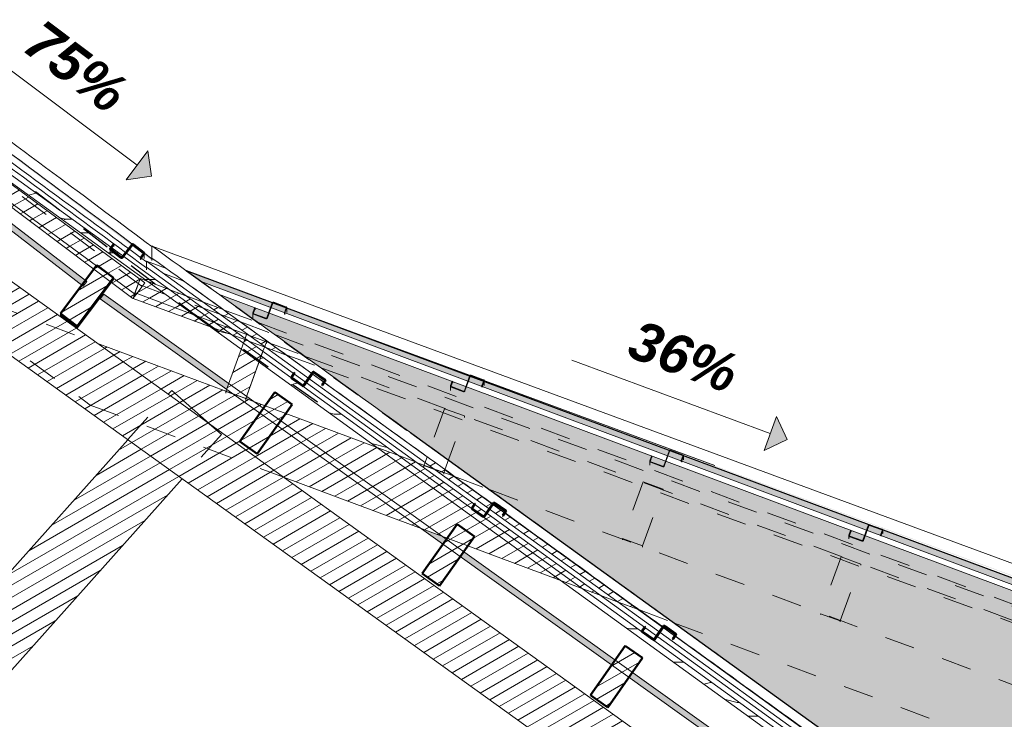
# Model space of a CAD drawing. Header units: metres. Extents: x -9.8 to 11.6, y 2.2 to 9.3.
# Tile 15 of 19: x 1.1 to 4.3, y 6.5 to 8.8. Entities that reach past the tile are written whole.
import ezdxf

# ---------------------------------------------------------------- set-up
doc = ezdxf.new("R2010")
doc.units = ezdxf.units.M
doc.linetypes.add('Tiret', pattern=[0.00635, 0.003175, -0.003175])
for name, color, linetype, lineweight in [('A-ANNO-NOTE', 131, 'Continuous', 9), ('A-DETL', 90, 'Continuous', 18), ('A-DETL-GENF', 92, 'Continuous', 18), ('A-DETL-HDLN', 90, 'Tiret', 25), ('A-ROOF', 132, 'Continuous', 18), ('A-ROOF-PATT', 132, 'Continuous', 18), ('A-WALL', 113, 'Continuous', 25), ('A-WALL-HDLN', 110, 'Tiret', 25), ('A-WALL-PATT', 111, 'Continuous', 25), ('S-BEAM', 12, 'Continuous', 18), ('S-BEAM-HDLN', 1, 'Continuous', 18)]:
    doc.layers.add(name, color=color, linetype=linetype, lineweight=lineweight)
doc.styles.add('Arial_B_I', font='arialbi.ttf', dxfattribs={"height": 0.13})
pattern_1 = [(30, (-0.44757, 4.125), (-0.0175, 0.03031089), [])]
pattern_2 = [(30, (-0.44757, 4.124), (-0.0175, 0.0303109), [])]

# ---------------------------------------------------------------- blocks, each defined once
blk = doc.blocks.new('Murs 2 - Murs 1-4964928-CCB_')
at = {"layer": 'A-WALL-PATT', "linetype": 'Tiret'}
h = blk.add_hatch(color=256, dxfattribs=at)
h.paths.add_polyline_path([(5.5332, 5.1676), (5.5332, 6.4849), (1.7482, 7.9008), (5.5007, 5.191)])
h.paths.add_polyline_path([(5.5334, 6.5049), (5.5334, 6.5288), (1.642, 7.9774), (1.6907, 7.9423), (5.5317, 6.5055)])
at = {"layer": 'A-WALL'}
for p, q in [((5.5334, 6.5288), (1.642, 7.9774)), ((2.3844, 7.4413), (5.5334, 5.1674))]:
    blk.add_line(p, q, dxfattribs=at)
at = {"layer": 'A-WALL-HDLN'}
blk.add_line((1.6421, 7.9773), (2.3844, 7.4413), dxfattribs=at)
blk = doc.blocks.new('Pente - Pente-5017193-CCB_')
at = {"layer": 'A-ANNO-NOTE'}
blk.add_hatch(color=256, dxfattribs=at).paths.add_polyline_path([(3.5535, 7.3832), (3.5951, 7.4958), (3.6306, 7.4187)])
for p, q in [((2.9176, 7.6818), (3.5743, 7.4395)), ((3.5951, 7.4958), (3.5535, 7.3832)), ((3.6306, 7.4187), (3.5951, 7.4958)), ((3.5535, 7.3832), (3.6306, 7.4187))]:
    blk.add_line(p, q, dxfattribs=at)

msp = doc.modelspace()

# ---------------------------------------------------------------- hatches: boundary and pattern name
at = {"layer": 'A-DETL-GENF'}
h = msp.add_hatch(dxfattribs=at)
h.set_pattern_fill('FP_51', style=0, pattern_type=2)
h.set_pattern_definition([(0, (-0.4476, 4.125), (0, 0.889), [0.1778, -0.2667, 0.0889, -0.3556]), (0, (0.1747, 4.147), (0, 0.889), [0.1778, -0.7112]), (0, (0.0858, 4.192), (0, 0.889), [0.0889, -0.8001]), (0, (-0.4031, 4.214), (0, 0.889), [0.04445, -0.6223, 0.04445, -0.1778]), (0, (-0.092, 4.258), (0, 0.889), [0.1778, -0.2667, 0.04445, -0.40005]), (0, (-0.3142, 4.281), (0, 0.889), [0.13335, -0.75565]), (0, (-0.092, 4.303), (0, 0.889), [0.2667, -0.6223]), (0, (-0.3587, 4.325), (0, 0.889), [0.1778, -0.7112]), (0, (-0.0031, 4.347), (0, 0.889), [0.4445, -0.4445]), (0, (-0.2698, 4.392), (0, 0.889), [0.0889, -0.2667, 0.1778, -0.3556]), (0, (0.3525, 4.414), (0, 0.889), [0.1778, -0.7112]), (0, (0.1747, 4.436), (0, 0.889), [0.0889, -0.8001]), (0, (-0.0031, 4.458), (0, 0.889), [0.0889, -0.8001]), (0, (-0.4476, 4.481), (0, 0.889), [0.1778, -0.7112]), (0, (-0.0031, 4.503), (0, 0.889), [0.1778, -0.7112]), (0, (-0.0031, 4.547), (0, 0.889), [0.1778, -0.1778, 0.1778, -0.3556]), (0, (-0.1809, 4.592), (0, 0.889), [0.0889, -0.4445, 0.1778, -0.1778]), (0, (-0.0031, 4.614), (0, 0.889), [0.2667, -0.6223]), (0, (-0.0031, 4.658), (0, 0.889), [0.1778, -0.7112]), (0, (-0.3587, 4.681), (0, 0.889), [0.2667, -0.3556, 0.0889, -0.1778]), (0, (-0.3587, 4.725), (0, 0.889), [0.4445, -0.4445]), (0, (0.1747, 4.747), (0, 0.889), [0.0889, -0.8001]), (0, (-0.092, 4.77), (0, 0.889), [0.1778, -0.7112]), (0, (-0.2698, 4.792), (0, 0.889), [0.0889, -0.3556, 0.0889, -0.3556]), (0, (-0.3587, 4.814), (0, 0.889), [0.0889, -0.2667, 0.1778, -0.3556]), (0, (-0.1809, 4.836), (0, 0.889), [0.0889, -0.4445, 0.0889, -0.2667]), (0, (-0.0031, 4.858), (0, 0.889), [0.2667, -0.6223]), (0, (-0.3587, 4.903), (0, 0.889), [0.1778, -0.7112]), (0, (0.0858, 4.925), (0, 0.889), [0.0889, -0.8001]), (0, (0.2636, 4.947), (0, 0.889), [0.0889, -0.8001]), (14.036, (0.17473, 4.192), (0.889002, 1e-06), [0.09157, -3.574]), (14.036, (0.26363, 4.392), (0.889002, 1e-06), [0.09157, -3.574]), (14.036, (0.17473, 4.925), (0.889002, 1e-06), [0.09157, -3.574]), (14.036, (-0.09197, 4.592), (0.889002, 1e-06), [0.09157, -3.574]), (14.036, (0.08583, 4.725), (0.889002, 1e-06), [0.09157, -3.574]), (14.036, (0.17473, 4.658), (0.889002, 1e-06), [0.09157, -3.574]), (14.036, (-0.26977, 4.814), (0.889002, 1e-06), [0.09157, -3.574]), (14.036, (0.08583, 4.77), (0.889002, 1e-06), [0.09157, -3.574]), (14.036, (0.26363, 4.436), (0.889002, 1e-06), [0.18313, -3.482]), (14.036, (0.17473, 4.503), (0.889002, 1e-06), [0.18313, -3.482]), (14.036, (0.17473, 4.547), (0.889002, 1e-06), [0.18313, -3.482]), (165.964, (-0.09197, 4.258), (-0.889002, 1e-06), [0.09157, -0.18313, 0.09157, -3.299]), (165.964, (-0.26977, 4.392), (-0.889002, 1e-06), [0.09157, -3.574]), (165.964, (-0.26977, 4.792), (-0.889002, 1e-06), [0.18313, -3.482]), (194.036, (0.17473, 4.147), (-0.889002, -1e-06), [0.09157, -3.574]), (345.964, (0.35253, 4.147), (0.889002, -1e-06), [0.09157, -3.574]), (345.964, (0.08583, 4.458), (0.889002, -1e-06), [0.09157, -3.574]), (345.964, (0.26363, 4.614), (0.889002, -1e-06), [0.09157, -3.574]), (345.964, (-0.09197, 4.681), (0.889002, -1e-06), [0.09157, -3.574]), (345.964, (-0.18087, 4.792), (0.889002, -1e-06), [0.09157, -3.574]), (345.964, (-0.09197, 4.836), (0.889002, -1e-06), [0.09157, -3.574]), (345.964, (-0.09197, 4.681), (0.889002, -1e-06), [0.09157, -3.574]), (345.964, (0.17473, 4.814), (0.889002, -1e-06), [0.36627, -3.299]), (345.964, (-0.35867, 4.214), (0.889002, -1e-06), [0.36627, -3.299]), (345.964, (-0.26977, 4.281), (0.889002, -1e-06), [0.36627, -3.299]), (345.964, (-0.18087, 4.325), (0.889002, -1e-06), [0.09157, -0.18313, 0.18313, -3.208]), (345.964, (-0.18087, 4.392), (0.889002, -1e-06), [0.18313, -0.18313, 0.18313, -3.116]), (345.964, (-0.26977, 4.481), (0.889002, -1e-06), [0.36627, -3.299]), (345.964, (-0.35867, 4.547), (0.889002, -1e-06), [0.36627, -3.299]), (345.964, (-0.35867, 4.592), (0.889002, -1e-06), [0.36627, -3.299]), (345.964, (0.26363, 4.858), (0.889002, -1e-06), [0.09157, -3.574]), (345.964, (0.35253, 4.947), (0.889002, -1e-06), [0.18313, -3.482]), (345.964, (-0.18087, 4.903), (0.889002, -1e-06), [0.18313, -3.482]), (345.964, (-0.26977, 4.125), (0.889002, -1e-06), [0.36627, -3.299]), (345.964, (0.26363, 4.747), (0.889002, -1e-06), [0.2747, -3.391]), (345.964, (0.35253, 4.681), (0.889002, -1e-06), [0.5494, -3.116])])
h.paths.add_polyline_path([(7.517, 3.5953), (7.5287, 3.6115), (2.9531, 6.9249), (2.8827, 6.9512), (7.4791, 3.6228)])
h.paths.add_polyline_path([(2.3443, 7.3657), (1.9063, 7.6829), (1.9063, 7.6582), (2.2739, 7.392), (2.3353, 7.3691)])
h.paths.add_polyline_path([(1.9063, 7.6582), (1.9063, 7.6829), (1.8907, 7.6942), (1.8836, 7.6746), (1.9004, 7.6625)])
h.paths.add_polyline_path([(1.823, 7.7185), (1.8301, 7.738), (1.7899, 7.7666), (1.7221, 7.7916), (1.8077, 7.7296)])
h.paths.add_polyline_path([(1.5834, 7.9167), (0.839, 8.4558), (0.8272, 8.4396), (1.513, 7.943), (1.5439, 7.9314)])
h = msp.add_hatch(color=9, dxfattribs=at)
h.paths.add_polyline_path([(1.2953, 7.9304), (1.3073, 7.9464), (0.9252, 8.2407), (0.9133, 8.2246), (1.2913, 7.9334)])
h.paths.add_polyline_path([(0.8561, 8.2687), (0.868, 8.2848), (0.7831, 8.3502), (0.7709, 8.3344), (0.8443, 8.2778)])
h = msp.add_hatch(color=9, dxfattribs=at)
h.paths.add_polyline_path([(7.2466, 3.6681), (7.2582, 3.6844), (6.7819, 4.0254), (6.7703, 4.0091), (7.2457, 3.6688)])
h.paths.add_polyline_path([(6.7111, 4.0515), (6.7227, 4.0678), (6.2548, 4.4028), (6.2431, 4.3865), (6.7041, 4.0565)])
h.paths.add_polyline_path([(6.1862, 4.4272), (6.1978, 4.4435), (6.0297, 4.5639), (6.0181, 4.5476), (6.1493, 4.4536)])
h.paths.add_polyline_path([(5.9406, 4.6031), (5.9406, 4.6276), (5.3946, 5.0185), (5.383, 5.0022), (5.9273, 4.6126)])
h.paths.add_polyline_path([(5.3261, 5.043), (5.3377, 5.0592), (4.8193, 5.4303), (4.8077, 5.4141), (5.2553, 5.0936)])
h.paths.add_polyline_path([(4.7508, 5.4548), (4.7624, 5.4711), (4.2599, 5.8308), (4.2483, 5.8145), (4.6756, 5.5086)])
h.paths.add_polyline_path([(4.1914, 5.8552), (4.203, 5.8715), (3.6911, 6.238), (3.6796, 6.2216), (4.1158, 5.9094)])
h.paths.add_polyline_path([(3.6227, 6.2623), (3.6342, 6.2787), (3.1175, 6.6486), (3.1061, 6.6322), (3.55, 6.3144)])
h.paths.add_polyline_path([(3.0491, 6.6729), (3.0606, 6.6893), (2.5594, 7.0481), (2.5478, 7.0318), (2.9787, 6.7234)])
h.paths.add_polyline_path([(2.4908, 7.0726), (2.5025, 7.0889), (2.49, 7.0978), (2.4181, 7.1246), (2.4219, 7.122)])
h.paths.add_polyline_path([(1.8665, 7.5441), (1.8424, 7.5614), (1.8397, 7.5541), (1.8434, 7.5528)])
h.paths.add_polyline_path([(1.7746, 7.5853), (1.7817, 7.6049), (1.3683, 7.9008), (1.3567, 7.8845), (1.7721, 7.5871)])
at = {"layer": 'A-ROOF-PATT'}
h = msp.add_hatch(color=256, dxfattribs=at)
h.paths.add_polyline_path([(1.5276, 8.0117), (1.5276, 8.0178), (1.5014, 8.0371), (1.5018, 8.0346), (1.5018, 8.0312), (1.5269, 8.0122)])
h.paths.add_polyline_path([(1.4996, 8.0342), (1.4997, 8.0354), (1.4996, 8.0346)])
h.paths.add_polyline_path([(1.4598, 8.0627), (1.4625, 8.0652), (1.463, 8.0659), (0.9168, 8.4726), (0.8301, 8.537), (0.8265, 8.537), (0.9518, 8.4433), (1.0161, 8.3957), (1.0176, 8.3958), (1.0183, 8.3956), (1.0215, 8.3934), (1.0544, 8.3674), (1.0553, 8.3656), (1.4596, 8.0628)])
h = msp.add_hatch(color=256, dxfattribs=at)
h.paths.add_polyline_path([(6.2967, 6.26), (1.642, 7.9774), (1.9258, 7.8718), (1.9264, 7.8727), (1.9734, 7.855), (1.9735, 7.854), (2.4265, 7.6854), (2.5796, 7.6297), (2.5808, 7.6313), (2.6275, 7.6138), (2.6278, 7.6116), (2.8951, 7.5138), (6.288, 6.2616), (6.292, 6.2609)])
h.paths.add_polyline_path([(1.543, 8.0089), (1.5276, 8.02), (1.5276, 8.0145), (1.54, 8.01)])
h = msp.add_hatch(color=256, dxfattribs=at)
h.paths.add_polyline_path([(7.9893, 3.35), (7.7553, 3.5191), (7.7553, 3.5177), (7.9873, 3.35)])
h.paths.add_polyline_path([(7.7533, 3.5206), (7.7143, 3.5486), (7.7143, 3.5474), (7.7522, 3.5206)])
h.paths.add_polyline_path([(7.7123, 3.5502), (7.4505, 3.7393), (7.4505, 3.7381), (7.711, 3.5502)])
h.paths.add_polyline_path([(7.4482, 3.7398), (7.4488, 3.7407), (7.4108, 3.7681), (7.4108, 3.7668), (7.4461, 3.7413)])
h.paths.add_polyline_path([(7.4085, 3.7685), (7.4087, 3.7697), (6.9061, 4.1329), (6.9058, 4.1319), (7.4068, 3.7697)])
h.paths.add_polyline_path([(6.9039, 4.1333), (6.9045, 4.1342), (6.8664, 4.1616), (6.8661, 4.1606), (6.9011, 4.1353)])
h.paths.add_polyline_path([(6.8642, 4.162), (6.8648, 4.1629), (6.1636, 4.6697), (6.163, 4.6689), (6.8623, 4.1634)])
h.paths.add_polyline_path([(6.1614, 4.67), (6.1617, 4.6712), (6.1237, 4.6981), (6.1237, 4.6973), (6.1601, 4.671)])
h.paths.add_polyline_path([(6.1217, 4.6987), (6.1221, 4.6998), (5.7541, 4.9658), (5.7541, 4.9648), (6.121, 4.6993)])
h.paths.add_polyline_path([(5.5325, 5.1247), (5.5325, 5.125), (5.534, 5.1249), (5.5243, 5.1319), (5.5239, 5.1309), (5.5323, 5.1249)])
h.paths.add_polyline_path([(5.5221, 5.1322), (5.5227, 5.1331), (5.4846, 5.1606), (5.484, 5.1598), (5.5198, 5.1339)])
h.paths.add_polyline_path([(5.4824, 5.1609), (5.4827, 5.162), (4.9525, 5.5451), (4.952, 5.5444), (5.481, 5.162)])
h.paths.add_polyline_path([(4.9504, 5.5456), (4.9509, 5.5464), (4.9128, 5.5739), (4.9123, 5.5731), (4.9475, 5.5476)])
h.paths.add_polyline_path([(4.9107, 5.5743), (4.9112, 5.5751), (4.3899, 5.9515), (4.3897, 5.9509), (4.9102, 5.5746)])
h.paths.add_polyline_path([(4.3879, 5.9522), (4.3885, 5.953), (4.3502, 5.9803), (4.3498, 5.9797), (4.3845, 5.9547)])
h.paths.add_polyline_path([(4.3482, 5.9809), (4.3488, 5.9817), (3.8261, 6.3593), (3.8261, 6.3583), (4.3472, 5.9816)])
h.paths.add_polyline_path([(3.8241, 6.3598), (3.8246, 6.3605), (3.7862, 6.3876), (3.786, 6.3873), (3.82, 6.3628)])
h.paths.add_polyline_path([(3.7844, 6.3885), (3.7849, 6.3892), (3.2594, 6.7684), (3.2595, 6.768), (3.7827, 6.3897)])
h.paths.add_polyline_path([(3.2576, 6.7693), (3.2581, 6.77), (3.22, 6.7975), (3.2195, 6.7969), (3.2529, 6.7727)])
h.paths.add_polyline_path([(3.2179, 6.798), (3.2184, 6.7987), (2.6964, 7.1758), (2.696, 7.1753), (3.2156, 6.7997)])
h.paths.add_polyline_path([(2.6944, 7.1765), (2.6948, 7.177), (2.6564, 7.2041), (2.6563, 7.204), (2.6896, 7.18)])
h.paths.add_polyline_path([(2.6547, 7.2052), (2.6551, 7.2057), (2.3611, 7.4174), (2.6518, 7.2073)])
h.paths.add_polyline_path([(2.0963, 7.6089), (2.0965, 7.6093), (2.0918, 7.6122)])
h.paths.add_polyline_path([(2.0566, 7.6376), (2.0568, 7.6379), (2.053, 7.6402)])
at = {"layer": 'S-BEAM'}
h = msp.add_hatch(dxfattribs=at)
h.set_pattern_fill('FP_9', color=55, style=0, pattern_type=2)
h.set_pattern_definition(pattern_1)
h.paths.add_polyline_path([(5.5325, 4.4813), (5.5325, 4.4813), (5.5325, 4.7276), (5.3042, 4.8918), (5.3031, 4.8901), (5.2461, 4.9308), (5.2474, 4.9326), (1.0107, 7.9794), (1.0107, 7.8117), (0.8986, 7.861), (0.7866, 7.9418), (0.7866, 7.9103), (0.7289, 7.9356), (5.5007, 4.5041)])
h.paths.add_polyline_path([(0.3569, 8.4421), (0.3672, 8.4421), (0.3504, 8.4541), (0.334, 8.4541), (0.334, 8.4426), (0.3352, 8.4421)])
h = msp.add_hatch(dxfattribs=at)
h.set_pattern_fill('FP_9', color=55, style=0, pattern_type=2)
h.set_pattern_definition(pattern_1)
h.paths.add_polyline_path([(1.4646, 7.8859), (1.474, 7.8984), (1.4008, 7.9523), (1.4008, 7.9486), (1.3937, 7.9392), (1.4484, 7.8981)])
h.paths.add_polyline_path([(1.3351, 7.9833), (1.3436, 7.9944), (0.7664, 8.4197), (0.7664, 8.4108), (0.8916, 8.3167), (0.896, 8.3226), (0.9523, 8.281), (0.9523, 8.2778), (0.9491, 8.2735), (1.3179, 7.9962)])
h.paths.add_polyline_path([(0.736, 8.4421), (0.7051, 8.4648), (0.7021, 8.4649), (0.7021, 8.4592), (0.7248, 8.4421)])
h = msp.add_hatch(dxfattribs=at)
h.set_pattern_fill('FP_9', color=55, style=0, pattern_type=2)
h.set_pattern_definition(pattern_1)
h.paths.add_polyline_path([(1.4743, 7.8981), (1.504, 7.9384), (0.79, 8.4644), (0.7051, 8.4648), (0.736, 8.4421), (0.7664, 8.4421), (0.7664, 8.4197), (1.3436, 7.9944), (1.3449, 7.9962), (1.4008, 7.9541), (1.4013, 7.9519), (1.412, 7.944)])
h = msp.add_hatch(dxfattribs=at)
h.set_pattern_fill('FP_9', color=55, style=0, pattern_type=2)
h.set_pattern_definition(pattern_1)
h.paths.add_polyline_path([(1.2804, 7.7943), (1.4008, 7.9541), (1.3449, 7.9962), (1.2245, 7.8365), (1.2801, 7.7945)])
h = msp.add_hatch(dxfattribs=at)
h.set_pattern_fill('FP_15', color=55, style=0, pattern_type=2)
h.set_pattern_definition([(53.083, (-1.109, 4.623), (-0.0105313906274, -0.0138513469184), [])])
h.paths.add_polyline_path([(1.2804, 7.7881), (1.4008, 7.9486), (1.4008, 7.9541), (1.2804, 7.7943), (1.2804, 7.7925)])
h = msp.add_hatch(dxfattribs=at)
h.set_pattern_fill('FP_9', color=55, style=0, pattern_type=2)
h.set_pattern_definition(pattern_1)
h.paths.add_polyline_path([(6.123, 6.1682), (6.1405, 6.215), (6.077, 6.2387), (6.077, 6.1854)])
h.paths.add_polyline_path([(1.9163, 7.739), (1.7636, 7.8494), (1.6976, 7.8741), (1.8501, 7.7637), (1.9069, 7.7425)])
h.paths.add_polyline_path([(1.793, 7.7851), (1.6404, 7.8954), (1.4891, 7.9519), (1.4716, 7.9051), (1.642, 7.8415)])
h = msp.add_hatch(dxfattribs=at)
h.set_pattern_fill('FP_9', color=55, style=0, pattern_type=2)
h.set_pattern_definition(pattern_1)
h.paths.add_polyline_path([(6.1231, 6.168), (6.123, 6.1682), (6.1226, 6.1682)])
h.paths.add_polyline_path([(1.9702, 7.7), (1.9163, 7.739), (1.8501, 7.7637), (1.852, 7.7624), (1.9063, 7.7426), (1.9063, 7.738), (1.902, 7.7262), (1.9063, 7.7236), (1.9396, 7.7113)])
h.paths.add_polyline_path([(1.8345, 7.7501), (1.836, 7.754), (1.793, 7.7851), (1.4777, 7.9028), (1.4743, 7.8981), (1.4703, 7.901), (1.4649, 7.8864), (1.8093, 7.7594)])
h = msp.add_hatch(dxfattribs=at)
h.set_pattern_fill('FP_16', color=55, style=0, pattern_type=2)
h.set_pattern_definition([(323.111, (1.942, 7.296), (-0.013982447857, 0.010656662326), [])])
h.paths.add_polyline_path([(1.2804, 7.7881), (1.2801, 7.7945), (1.2245, 7.8365), (1.2245, 7.8302), (1.2801, 7.7883)])
h = msp.add_hatch(dxfattribs=at)
h.set_pattern_fill('FP_40', color=55, style=0, pattern_type=2)
h.set_pattern_definition(pattern_2)
h.paths.add_polyline_path([(1.8379, 7.5547), (1.8949, 7.7113), (1.836, 7.754), (1.7721, 7.5786), (1.8187, 7.5617)])
h.paths.add_polyline_path([(1.9007, 7.7272), (1.9063, 7.7426), (1.852, 7.7624), (1.8561, 7.7594)])
h = msp.add_hatch(dxfattribs=at)
h.set_pattern_fill('FP_9', color=55, style=0, pattern_type=2)
h.set_pattern_definition(pattern_1)
h.paths.add_polyline_path([(3.1379, 6.8559), (2.696, 7.1753), (2.6896, 7.1661), (2.6879, 7.1672), (2.6944, 7.1765), (2.6563, 7.204), (2.6455, 7.1885), (3.0708, 6.8809), (3.1266, 6.8601)])
h.paths.add_polyline_path([(1.7721, 7.5783), (1.7721, 7.5794), (1.3452, 7.7388), (1.7721, 7.4318)])
h.paths.add_polyline_path([(3.0136, 6.9023), (2.6362, 7.1752), (2.6288, 7.1647), (2.6259, 7.1631), (2.6232, 7.1637), (2.5873, 7.1894), (2.5864, 7.1913), (2.587, 7.1939), (2.5949, 7.2051), (2.4033, 7.3437), (1.9707, 7.5052), (1.8757, 7.372), (1.8187, 7.4127), (1.9028, 7.5306), (1.837, 7.5547), (1.7721, 7.5783), (1.7721, 7.4318), (1.9627, 7.2947), (2.5049, 7.0923), (2.538, 7.1387), (2.595, 7.0981), (2.5728, 7.0669), (2.9638, 6.9209)])
h.paths.add_polyline_path([(2.6259, 7.165), (2.6272, 7.1658), (2.6346, 7.1764), (2.5962, 7.2036), (2.5887, 7.1928), (2.5887, 7.1908), (2.59, 7.1894), (2.6244, 7.1653)])
h.paths.add_polyline_path([(2.6439, 7.1897), (2.6547, 7.2052), (2.5271, 7.2975), (2.4941, 7.3098), (2.4938, 7.3089), (2.4642, 7.3196), (2.6272, 7.2018)])
h = msp.add_hatch(dxfattribs=at)
h.set_pattern_fill('FP_42', color=55, style=0, pattern_type=2)
h.set_pattern_definition([(70.052, (0.46785, 3.792), (-0.0059824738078, -0.0163073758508), [])])
h.paths.add_polyline_path([(1.8397, 7.5541), (1.8963, 7.7104), (1.8949, 7.7113), (1.8382, 7.5547)])
h.paths.add_polyline_path([(1.902, 7.7262), (1.9063, 7.738), (1.9063, 7.7426), (1.9008, 7.7271), (1.9012, 7.7268)])
h = msp.add_hatch(dxfattribs=at)
h.set_pattern_fill('FP_9', color=55, style=0, pattern_type=2)
h.set_pattern_definition(pattern_1)
h.paths.add_polyline_path([(0.3562, 6.0633), (0.4865, 6.0633), (0.4865, 6.3401), (0.339, 6.1746), (0.339, 6.0633), (0.3451, 6.0633)])
h.paths.add_polyline_path([(0.7021, 6.2513), (1.6274, 7.2895), (1.4478, 7.4186), (0.7021, 6.5819), (0.7021, 6.4973)])
h.paths.add_polyline_path([(1.7171, 7.4714), (1.5932, 7.5818), (1.5816, 7.5688)])
h = msp.add_hatch(dxfattribs=at)
h.set_pattern_fill('FP_9', color=55, style=0, pattern_type=2)
h.set_pattern_definition(pattern_1)
h.paths.add_polyline_path([(1.9348, 7.5755), (1.8187, 7.4127), (1.8757, 7.372), (1.9918, 7.5348)])
h = msp.add_hatch(dxfattribs=at)
h.set_pattern_fill('FP_41', color=55, style=0, pattern_type=2)
h.set_pattern_definition([(340.144, (0.92249, 7.889), (-0.01644550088, 0.00613028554), [])])
h.paths.add_polyline_path([(1.8379, 7.5544), (1.8379, 7.5547), (1.837, 7.5547)])
h = msp.add_hatch(dxfattribs=at)
h.set_pattern_fill('FP_40', color=55, style=0, pattern_type=2)
h.set_pattern_definition(pattern_2)
h.paths.add_polyline_path([(2.4938, 7.3091), (2.4974, 7.3189), (2.4384, 7.3616), (2.4317, 7.3431), (2.4634, 7.3202)])
h.paths.add_polyline_path([(2.5091, 7.3512), (2.5091, 7.3512), (2.4501, 7.3938)])
h = msp.add_hatch(dxfattribs=at)
h.set_pattern_fill('FP_44', color=55, style=0, pattern_type=2)
h.set_pattern_definition([(70.044, (1.126, 3.552), (-0.00598217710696, -0.0163287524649), [])])
h.paths.add_polyline_path([(2.4938, 7.3089), (2.4941, 7.3098), (2.4955, 7.3092), (2.4985, 7.3181), (2.4974, 7.3189), (2.4938, 7.3091)])
h.paths.add_polyline_path([(2.5105, 7.3502), (2.5102, 7.3504), (2.5102, 7.3504)])
h = msp.add_hatch(dxfattribs=at)
h.set_pattern_fill('FP_43', color=55, style=0, pattern_type=2)
h.set_pattern_definition([(340.121, (0.92023, 7.883), (-0.01644383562, 0.00610527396), [])])
h.paths.add_polyline_path([(2.4938, 7.3089), (2.4938, 7.3091), (2.4931, 7.3091)])
h = msp.add_hatch(dxfattribs=at)
h.set_pattern_fill('FP_9', color=55, style=0, pattern_type=2)
h.set_pattern_definition(pattern_1)
h.paths.add_polyline_path([(2.538, 7.1387), (2.4219, 6.9759), (2.4789, 6.9352), (2.595, 7.0981)])
h = msp.add_hatch(dxfattribs=at)
h.set_pattern_fill('FP_9', color=55, style=0, pattern_type=2)
h.set_pattern_definition(pattern_1)
h.paths.add_polyline_path([(3.036, 6.5322), (3.1508, 6.696), (3.0934, 6.7362), (2.9787, 6.5723)])

# ---------------------------------------------------------------- linework, layer by layer
at = {"layer": 'A-DETL'}
for p, q in [((0.839, 8.4558), (7.5287, 3.6115)), ((7.517, 3.5953), (0.8272, 8.4396)), ((0.7831, 8.3502), (1.3121, 7.9427)), ((1.2999, 7.9269), (0.7709, 8.3344)), ((1.3121, 7.9427), (1.2999, 7.9269)), ((1.3567, 7.8845), (1.3683, 7.9008)), ((1.3683, 7.9008), (7.2647, 3.6798)), ((7.253, 3.6635), (1.3567, 7.8845))]:
    msp.add_line(p, q, dxfattribs=at)
at = {"layer": 'A-DETL-HDLN'}
for p, q in [((0.8263, 8.4856), (1.6678, 7.8338)), ((1.6682, 7.8343), (2.102, 7.5246))]:
    msp.add_line(p, q, dxfattribs=at)
at = {"layer": 'A-ROOF'}
for p, q in [((1.5276, 8.06), (1.5276, 8.0125)), ((6.2967, 6.3), (1.5278, 8.0599)), ((7.9255, 3.37), (1.5096, 8.01)), ((1.5096, 8.01), (1.5096, 7.9812)), ((1.5096, 7.99), (7.5193, 3.6438)), ((1.5756, 7.9853), (1.5098, 8.0099)), ((1.5096, 7.9812), (1.5096, 7.9806)), ((1.5671, 7.9685), (1.6331, 7.9438)), ((1.6411, 7.9781), (3.3904, 7.3326)), ((2.0566, 7.6376), (1.6331, 7.9437)), ((6.188, 6.26), (1.6909, 7.9422)), ((1.7484, 7.9007), (6.188, 6.24)), ((2.0963, 7.6089), (2.0582, 7.6364)), ((2.4384, 7.3616), (2.0979, 7.6077)), ((2.6547, 7.2052), (2.4974, 7.3189)), ((2.6944, 7.1765), (2.6563, 7.204)), ((3.2179, 6.798), (2.696, 7.1753)), ((3.2576, 6.7693), (3.2194, 6.7969)), ((3.7844, 6.3885), (3.2592, 6.7681))]:
    msp.add_line(p, q, dxfattribs=at)
for points, knots in [([(1.5276, 8.0578), (1.4262, 8.1334), (1.198, 8.3036), (0.9696, 8.4734), (0.8426, 8.5678)], [0, 0, 0, 0, 0.444444, 1, 1, 1, 1]), ([(0.8426, 8.5278), (0.9442, 8.4523), (1.1726, 8.2824), (1.4009, 8.1123), (1.5276, 8.0178)], [0, 0, 0, 0, 0.444444, 1, 1, 1, 1]), ([(1.5096, 8.0075), (1.4109, 8.0803), (1.1886, 8.2441), (0.9662, 8.4075), (0.8426, 8.4982)], [0, 0, 0, 0, 0.444444, 1, 1, 1, 1]), ([(0.8426, 8.4782), (0.9415, 8.4057), (1.1639, 8.2422), (1.3862, 8.0785), (1.5096, 7.9875)], [0, 0, 0, 0, 0.444444, 1, 1, 1, 1]), ([(7.9893, 3.39), (7.75, 3.563), (7.2714, 3.909), (6.3142, 4.6009), (5.1177, 5.4659), (3.9211, 6.3308), (2.9639, 7.0226), (2.2459, 7.5415), (1.7671, 7.8872), (1.5276, 8.06)], [0, 0, 0, 0, 0.111111, 0.222222, 0.444444, 0.666667, 0.777778, 0.888889, 1, 1, 1, 1])]:
    msp.add_open_spline(points, degree=3, knots=knots, dxfattribs=at)
msp.add_open_spline([(1.5276, 8.02), (1.7503, 7.8593), (2.1956, 7.5378), (2.8633, 7.0553), (3.531, 6.5727), (4.1987, 6.0901), (4.8664, 5.6075), (5.3115, 5.2857), (5.534, 5.1249)], degree=3, dxfattribs=at)
at = {"layer": 'S-BEAM'}
for p, q in [((0.7901, 8.4643), (1.504, 7.9384)), ((0.7664, 8.4197), (1.3436, 7.9944)), ((0.9491, 8.2735), (1.3351, 7.9833)), ((1.3894, 8.0508), (1.3894, 8.0348)), ((1.4017, 8.0595), (1.4017, 8.0646)), ((1.5019, 8.0191), (1.5019, 8.0351)), ((1.0107, 7.9794), (5.2474, 4.9326)), ((1.4008, 7.9541), (1.4008, 7.9486)), ((1.4013, 7.9519), (1.4743, 7.8981)), ((1.4716, 7.9051), (1.4891, 7.9519)), ((1.4891, 7.9519), (1.6402, 7.8955)), ((0.7291, 7.9355), (5.5325, 4.4813)), ((1.3937, 7.9392), (1.4646, 7.8859)), ((1.504, 7.9384), (1.4743, 7.8981)), ((1.474, 7.8984), (1.4646, 7.8859)), ((1.4649, 7.8864), (1.4703, 7.901)), ((1.4716, 7.9051), (1.7928, 7.7851)), ((1.4649, 7.8864), (1.8345, 7.7501)), ((1.6977, 7.874), (1.7634, 7.8495)), ((1.9736, 7.8453), (1.9736, 7.8552)), ((1.2245, 7.8302), (1.2245, 7.8365)), ((1.8614, 7.8378), (1.8614, 7.8279)), ((1.2804, 7.7881), (1.2804, 7.7943)), ((1.8503, 7.7637), (1.9161, 7.7391)), ((1.9063, 7.7426), (1.8522, 7.7623)), ((1.3454, 7.7387), (1.7724, 7.5793)), ((1.836, 7.754), (1.7721, 7.5786)), ((1.9007, 7.7272), (1.9063, 7.7426)), ((1.905, 7.7241), (1.97, 7.7001)), ((1.9063, 7.7425), (1.9063, 7.738)), ((1.8379, 7.5547), (1.8949, 7.7113)), ((2.5795, 7.6296), (2.5791, 7.6286)), ((2.581, 7.6279), (2.5813, 7.6289)), ((2.5839, 7.6301), (2.5897, 7.628)), ((2.5154, 7.5961), (2.5154, 7.5862)), ((2.6255, 7.6128), (2.625, 7.6115)), ((2.6269, 7.6108), (2.6274, 7.6121)), ((2.6276, 7.6036), (2.6276, 7.6135)), ((1.5816, 7.5688), (1.5932, 7.5818)), ((1.5932, 7.5818), (1.7167, 7.4717)), ((1.7721, 7.5786), (1.8379, 7.5547)), ((1.7721, 7.578), (1.7721, 7.5786)), ((1.8379, 7.5548), (1.9028, 7.5306)), ((1.8379, 7.554), (1.8379, 7.5547)), ((1.9707, 7.5052), (2.4031, 7.3437)), ((0.7021, 6.5819), (1.4478, 7.4186)), ((3.2436, 7.3815), (3.284, 7.3668)), ((3.2847, 7.3687), (3.2442, 7.3834)), ((2.4384, 7.3616), (2.4317, 7.3431)), ((3.175, 7.3475), (3.175, 7.338)), ((3.2873, 7.3554), (3.2873, 7.3649)), ((2.4636, 7.3201), (2.4938, 7.3091)), ((2.4938, 7.3091), (2.4974, 7.3189)), ((2.494, 7.3098), (2.5269, 7.2975)), ((1.6274, 7.2895), (0.7021, 6.2513)), ((1.9629, 7.2946), (2.5049, 7.0923)), ((3.9441, 7.1222), (3.9037, 7.1369)), ((3.9467, 7.111), (3.9467, 7.1184)), ((3.8345, 7.101), (3.8345, 7.0936)), ((2.5728, 7.0669), (3.0135, 6.9023)), ((3.071, 6.8809), (3.1377, 6.856)), ((3.2553, 6.812), (3.2563, 6.8117))]:
    msp.add_line(p, q, dxfattribs=at)
at = {"layer": 'S-BEAM', "lineweight": 50}
for p, q in [((1.4001, 8.0659), (1.3903, 8.0533)), ((1.3918, 8.052), (1.4017, 8.0646)), ((1.4017, 8.0646), (1.4001, 8.0659)), ((1.4609, 8.0641), (1.4289, 8.0231)), ((1.4304, 8.0219), (1.4625, 8.0628)), ((1.4653, 8.0632), (1.4991, 8.0367)), ((1.5004, 8.0383), (1.4665, 8.0648)), ((1.3909, 8.0476), (1.4248, 8.0212)), ((1.4261, 8.0227), (1.3922, 8.0492)), ((1.4995, 8.0339), (1.4896, 8.0213)), ((1.4896, 8.0213), (1.4912, 8.0201)), ((1.4912, 8.0201), (1.5011, 8.0327)), ((1.3449, 7.9962), (1.2245, 7.8365)), ((1.4008, 7.9541), (1.3449, 7.9962)), ((1.2804, 7.7943), (1.4008, 7.9541)), ((1.2245, 7.8365), (1.2804, 7.7943)), ((1.9984, 7.64), (1.9892, 7.6268)), ((1.9909, 7.6257), (2, 7.6388)), ((2, 7.6388), (1.9984, 7.64)), ((2.0592, 7.6413), (2.0294, 7.5987)), ((2.031, 7.5976), (2.0608, 7.6402)), ((2.0636, 7.6407), (2.0988, 7.616)), ((2.1, 7.6177), (2.0647, 7.6423)), ((1.9902, 7.6213), (2.0254, 7.5966)), ((2.0266, 7.5983), (1.9913, 7.6229)), ((2.0993, 7.6132), (2.0901, 7.6001)), ((2.0901, 7.6001), (2.0918, 7.599)), ((2.0918, 7.599), (2.101, 7.6121)), ((1.9348, 7.5755), (1.8187, 7.4127)), ((1.9918, 7.5348), (1.9348, 7.5755)), ((1.8757, 7.372), (1.9918, 7.5348)), ((1.8187, 7.4127), (1.8757, 7.372)), ((2.5962, 7.207), (2.587, 7.1939)), ((2.5887, 7.1928), (2.5978, 7.2059)), ((2.5978, 7.2059), (2.5962, 7.207)), ((2.657, 7.2084), (2.6272, 7.1658)), ((2.6288, 7.1647), (2.6586, 7.2073)), ((2.6614, 7.2078), (2.6966, 7.1831)), ((2.6978, 7.1847), (2.6625, 7.2094)), ((2.588, 7.1884), (2.6232, 7.1637)), ((2.6244, 7.1653), (2.5891, 7.19)), ((2.6971, 7.1803), (2.6879, 7.1672)), ((2.6896, 7.1661), (2.6988, 7.1792)), ((2.538, 7.1387), (2.4219, 6.9759)), ((2.595, 7.0981), (2.538, 7.1387)), ((2.6879, 7.1672), (2.6896, 7.1661)), ((2.4789, 6.9352), (2.595, 7.0981)), ((2.4219, 6.9759), (2.4789, 6.9352)), ((3.1591, 6.7994), (3.1499, 6.7863)), ((3.1509, 6.7808), (3.1861, 6.7561)), ((3.1515, 6.7852), (3.1607, 6.7983)), ((3.1872, 6.7577), (3.152, 6.7824)), ((3.1607, 6.7983), (3.1591, 6.7994)), ((3.2199, 6.8008), (3.19, 6.7582)), ((3.1917, 6.7571), (3.2215, 6.7997)), ((3.2243, 6.8002), (3.2595, 6.7755)), ((3.2607, 6.7771), (3.2254, 6.8018)), ((3.26, 6.7727), (3.2508, 6.7596)), ((3.2508, 6.7596), (3.2525, 6.7585)), ((3.2525, 6.7585), (3.2616, 6.7716)), ((3.0934, 6.7362), (2.9787, 6.5723)), ((3.1508, 6.696), (3.0934, 6.7362)), ((3.036, 6.5322), (3.1508, 6.696)), ((2.9787, 6.5723), (3.036, 6.5322))]:
    msp.add_line(p, q, dxfattribs=at)
at = {"layer": 'S-BEAM', "lineweight": 50, "flags": 128}
for points in [[(1.3903, 8.0533), (1.3896, 8.0519), (1.3894, 8.0503), (1.3899, 8.0488), (1.3909, 8.0476)], [(1.3922, 8.0492), (1.3917, 8.0498), (1.3914, 8.0506), (1.3915, 8.0513), (1.3918, 8.052)], [(1.4665, 8.0648), (1.4651, 8.0655), (1.4635, 8.0656), (1.4621, 8.0651), (1.4609, 8.0641)], [(1.4625, 8.0628), (1.463, 8.0633), (1.4638, 8.0636), (1.4646, 8.0635), (1.4653, 8.0632)], [(1.4248, 8.0212), (1.4262, 8.0205), (1.4278, 8.0204), (1.4293, 8.0208), (1.4304, 8.0219)], [(1.4289, 8.0231), (1.4283, 8.0226), (1.4275, 8.0223), (1.4268, 8.0224), (1.4261, 8.0227)], [(1.4991, 8.0367), (1.4997, 8.0361), (1.4999, 8.0354), (1.4998, 8.0346), (1.4995, 8.0339)], [(1.5011, 8.0327), (1.5018, 8.0341), (1.5019, 8.0356), (1.5014, 8.0371), (1.5004, 8.0383)]]:
    msp.add_lwpolyline(points, dxfattribs=at)
at = {"layer": 'S-BEAM', "lineweight": 50}
for centre, radius, start, end in [((1.9925, 7.6246), 0.004, 145, 235), ((2.0625, 7.639), 0.004, 55, 145), ((2.0625, 7.639), 0.002, 55, 145), ((1.9925, 7.6246), 0.002, 145, 235), ((2.0277, 7.5999), 0.004, 235, 325), ((2.0277, 7.5999), 0.002, 235, 325), ((2.0977, 7.6144), 0.002, 325, 55), ((2.0977, 7.6144), 0.004, 325, 55), ((2.6603, 7.2061), 0.004, 55, 145), ((2.6603, 7.2061), 0.002, 55, 145), ((2.5903, 7.1916), 0.004, 145, 235), ((2.5903, 7.1916), 0.002, 145, 235), ((2.6955, 7.1815), 0.002, 325, 55), ((2.6955, 7.1815), 0.004, 325, 55), ((2.6255, 7.167), 0.004, 235, 325), ((2.6255, 7.167), 0.002, 235, 325), ((3.1532, 6.784), 0.004, 145, 235), ((3.1532, 6.784), 0.002, 145, 235), ((3.2231, 6.7985), 0.004, 55, 145), ((3.2231, 6.7985), 0.002, 55, 145), ((3.1884, 6.7594), 0.004, 235, 325), ((3.1884, 6.7594), 0.002, 235, 325), ((3.2584, 6.7739), 0.002, 325, 55), ((3.2584, 6.7739), 0.004, 325, 55)]:
    msp.add_arc(centre, radius, start, end, dxfattribs=at)
at = {"layer": 'S-BEAM'}
for centre, major_axis, ratio, start_param, end_param in [((1.9292, 7.8699), (0.004, 0), 0.99999, 2.320374, 2.636262), ((1.9292, 7.8699), (0.002, 0), 0.99999, 1.745329, 2.268928), ((1.9696, 7.8552), (0.002, 0), 0.99999, 0, 0.561036), ((1.9696, 7.8552), (0.004, 0), 0.99999, 5.990532, 6.283185), ((2.5832, 7.6282), (0.004, 0), 0.999992, 2.268928, 2.792527), ((2.5832, 7.6282), (0.002, 0), 0.999992, 1.22173, 1.745329), ((2.6236, 7.6135), (0.002, 0), 0.999992, 5.934119, 6.457718), ((2.6236, 7.6135), (0.004, 0), 0.999992, 5.934151, 6.283185), ((3.2429, 7.3796), (0.004, 0), 0.999995, 1.22173, 2.268928), ((3.2429, 7.3796), (0.002, 0), 0.999995, 1.22173, 1.663423), ((3.2833, 7.3649), (0.002, 0), 0.999995, 0.698132, 1.22173), ((3.2833, 7.3649), (0.004, 0), 0.999995, 0, 1.22173), ((3.9023, 7.1331), (0.004, 0), 0.999997, 1.22173, 2.005836), ((3.9427, 7.1184), (0.004, 0), 0.999997, 0.309901, 1.22173)]:
    msp.add_ellipse(centre, major_axis=major_axis, ratio=ratio, start_param=start_param, end_param=end_param, dxfattribs=at)
at = {"layer": 'S-BEAM-HDLN', "linetype": 'Tiret'}
for p, q in [((0.7783, 8.4644), (1.4947, 7.9259)), ((1.4017, 8.0587), (1.4017, 8.0595)), ((1.4896, 8.0154), (1.4896, 8.0213)), ((1.4912, 8.0141), (1.4912, 8.0201)), ((1.3436, 7.9944), (1.4013, 7.9519)), ((1.3352, 7.9832), (1.3936, 7.9393)), ((1.4008, 7.9486), (1.4008, 7.9478)), ((1.4703, 7.9011), (1.4813, 7.9309)), ((1.4947, 7.9259), (1.474, 7.8984)), ((1.4822, 7.9334), (1.6978, 7.8538)), ((1.6406, 7.8954), (1.6974, 7.8741)), ((0.9904, 7.8713), (1.345, 7.7388)), ((1.8671, 7.8542), (1.8616, 7.8392)), ((1.8689, 7.8535), (1.8671, 7.8542)), ((1.9254, 7.8713), (1.9076, 7.8224)), ((1.9095, 7.8217), (1.9273, 7.8706)), ((1.9299, 7.8718), (1.9703, 7.8571)), ((1.971, 7.859), (1.9306, 7.8737)), ((1.9715, 7.8545), (1.966, 7.8395)), ((1.6982, 7.8537), (1.7543, 7.833)), ((1.7546, 7.8329), (1.8195, 7.8089)), ((1.7638, 7.8493), (1.7641, 7.8492)), ((1.7644, 7.8491), (1.8787, 7.8064)), ((1.8614, 7.8279), (1.8614, 7.8223)), ((1.8635, 7.8385), (1.8689, 7.8535)), ((1.864, 7.834), (1.9044, 7.8193)), ((1.9051, 7.8212), (1.8647, 7.8359)), ((1.8689, 7.8481), (1.8689, 7.8534)), ((1.966, 7.8395), (1.9679, 7.8388)), ((1.966, 7.834), (1.966, 7.8395)), ((1.9679, 7.8388), (1.9733, 7.8538)), ((1.9679, 7.8334), (1.9679, 7.8388)), ((1.9736, 7.8397), (1.9736, 7.8453)), ((0.9632, 7.7985), (1.3236, 7.5333)), ((1.8199, 7.8088), (1.8203, 7.8086)), ((1.8206, 7.8085), (1.9334, 7.7669)), ((1.8791, 7.8063), (5.6912, 6.3828)), ((1.7931, 7.785), (1.85, 7.7638)), ((1.8405, 7.7666), (1.836, 7.754)), ((1.8518, 7.7625), (1.8405, 7.7666)), ((1.9339, 7.7667), (5.6853, 6.3828)), ((1.8346, 7.7501), (1.8482, 7.745)), ((1.8486, 7.7449), (1.9047, 7.7242)), ((1.8949, 7.7114), (1.9007, 7.7271)), ((1.9063, 7.738), (1.9063, 7.737)), ((1.9165, 7.7389), (1.9172, 7.7387)), ((1.9175, 7.7386), (2.0318, 7.6959)), ((1.9704, 7.7), (1.9712, 7.6997)), ((1.9716, 7.6995), (2.0843, 7.6579)), ((2.0322, 7.6957), (5.5483, 6.3828)), ((2.0848, 7.6578), (5.5408, 6.3828)), ((2.5791, 7.6285), (2.5617, 7.5807)), ((2.5636, 7.58), (2.581, 7.6278)), ((2.625, 7.6172), (2.5846, 7.632)), ((2.5898, 7.6279), (2.5958, 7.6257)), ((2.5211, 7.6125), (2.5156, 7.5975)), ((2.5175, 7.5968), (2.523, 7.6118)), ((2.5591, 7.5795), (2.5187, 7.5942)), ((2.523, 7.6118), (2.5211, 7.6125)), ((2.523, 7.6069), (2.523, 7.6117)), ((2.6167, 7.6182), (2.6243, 7.6154)), ((2.625, 7.6114), (2.62, 7.5978)), ((2.62, 7.5978), (2.6219, 7.5971)), ((2.62, 7.5929), (2.62, 7.5978)), ((2.6219, 7.5971), (2.6269, 7.6107)), ((2.6219, 7.5922), (2.6219, 7.5971)), ((2.6276, 7.5985), (2.6276, 7.6036)), ((1.4478, 7.4187), (1.5816, 7.5687)), ((1.7721, 7.573), (1.7721, 7.578)), ((1.7724, 7.5793), (1.8379, 7.5548)), ((2.5154, 7.5862), (2.5154, 7.5811)), ((2.518, 7.5923), (2.5584, 7.5776)), ((1.3236, 7.5333), (1.9626, 7.2948)), ((1.8379, 7.5491), (1.8379, 7.554)), ((1.9028, 7.5305), (1.9706, 7.5052)), ((2.4964, 7.521), (2.4384, 7.3616)), ((2.5622, 7.4971), (2.4964, 7.521)), ((2.4974, 7.319), (2.5622, 7.4971)), ((2.5622, 7.4969), (2.5622, 7.4924)), ((1.7174, 7.471), (1.7574, 7.4354)), ((1.7574, 7.4354), (1.6274, 7.2895)), ((3.2391, 7.381), (3.2213, 7.3321)), ((3.2232, 7.3314), (3.241, 7.3803)), ((2.4035, 7.3436), (2.4603, 7.3224)), ((2.4317, 7.3431), (2.428, 7.3331)), ((2.428, 7.3331), (2.4633, 7.3202)), ((2.428, 7.3284), (2.428, 7.3331)), ((3.175, 7.338), (3.175, 7.334)), ((3.1808, 7.3639), (3.1753, 7.3489)), ((3.1772, 7.3482), (3.1826, 7.3632)), ((3.1777, 7.3438), (3.2181, 7.3291)), ((3.2188, 7.3309), (3.1784, 7.3456)), ((3.1826, 7.3632), (3.1808, 7.3639)), ((3.1826, 7.3594), (3.1826, 7.3632)), ((3.2852, 7.3642), (3.2797, 7.3492)), ((3.2797, 7.3492), (3.2816, 7.3485)), ((3.2797, 7.3454), (3.2797, 7.3492)), ((3.2816, 7.3485), (3.287, 7.3635)), ((3.2816, 7.3447), (3.2816, 7.3485)), ((3.2873, 7.3514), (3.2873, 7.3554)), ((2.4607, 7.3223), (2.494, 7.3098)), ((2.4938, 7.3045), (2.4938, 7.3091)), ((2.5273, 7.2974), (2.5291, 7.2967)), ((2.5295, 7.2966), (2.6437, 7.2539)), ((3.1534, 7.2789), (3.085, 7.091)), ((3.2192, 7.2549), (3.1534, 7.2789)), ((2.6444, 7.2537), (5.5219, 6.1791)), ((3.1508, 7.067), (3.2192, 7.2549)), ((3.2192, 7.2548), (3.2192, 7.2508)), ((3.8402, 7.1174), (3.8347, 7.1024)), ((3.8366, 7.1017), (3.8421, 7.1167)), ((3.8421, 7.1167), (3.8402, 7.1174)), ((3.8421, 7.1137), (3.8421, 7.1167)), ((3.8985, 7.1345), (3.8807, 7.0856)), ((3.8826, 7.0849), (3.9004, 7.1338)), ((3.903, 7.135), (3.9434, 7.1203)), ((3.9446, 7.1177), (3.9391, 7.1027)), ((3.941, 7.102), (3.9465, 7.117)), ((3.9467, 7.1079), (3.9467, 7.111)), ((2.5049, 7.0922), (2.5727, 7.0669)), ((3.085, 7.091), (3.1508, 7.067)), ((3.085, 7.0868), (3.085, 7.091)), ((3.8345, 7.0936), (3.8345, 7.0905)), ((3.8371, 7.0973), (3.8775, 7.0826)), ((3.8782, 7.0844), (3.8378, 7.0991)), ((3.9391, 7.1027), (3.941, 7.102)), ((3.9391, 7.0997), (3.9391, 7.1027)), ((3.941, 7.099), (3.941, 7.102)), ((3.1508, 7.0629), (3.1508, 7.067)), ((3.8083, 7.0303), (3.7399, 6.8424)), ((3.8741, 7.0064), (3.8083, 7.0303)), ((3.8057, 6.8184), (3.8741, 7.0064)), ((3.8741, 7.0062), (3.8741, 7.0034)), ((3.0138, 6.9022), (3.0707, 6.881)), ((3.138, 6.8558), (3.1405, 6.8549)), ((3.1408, 6.8548), (3.255, 6.8122)), ((3.2566, 6.8115), (5.5213, 5.9659)), ((3.7399, 6.8424), (3.8057, 6.8184)), ((3.7399, 6.8394), (3.7399, 6.8424)), ((3.8057, 6.8155), (3.8057, 6.8184))]:
    msp.add_line(p, q, dxfattribs=at)
for centre, major_axis, ratio, start_param, end_param in [((1.9292, 7.8699), (0.004, 0), 0.99999, 2.648807, 2.792527), ((1.9292, 7.8699), (0.004, 0), 0.99999, 2.268928, 2.307829), ((1.9292, 7.8699), (0.004, 0), 0.99999, 1.22173, 2.268928), ((1.9292, 7.8699), (0.002, 0), 0.99999, 2.268928, 2.792527), ((1.9292, 7.8699), (0.002, 0), 0.99999, 1.22173, 1.534321), ((1.9696, 7.8552), (0.002, 0), 0.99999, 0.62177, 1.22173), ((1.9696, 7.8552), (-0.004, 0), 0.99999, 3.141593, 4.363323), ((1.9696, 7.8552), (0.002, 0), 0.99999, 5.934119, 6.283185), ((1.8654, 7.8378), (0.004, 0), 0.99999, 2.792527, 3.839662), ((1.8654, 7.8378), (0.004, 0), 0.99999, 3.839724, 4.363312), ((1.8654, 7.8378), (0.002, 0), 0.99999, 2.792527, 4.363323), ((1.9058, 7.8231), (0.002, 0), 0.99999, 4.363323, 5.934119), ((1.9058, 7.8231), (0.004, 0), 0.99999, 4.886924, 5.934119), ((1.9696, 7.8552), (0.004, 0), 0.99999, 5.934119, 5.978302), ((1.9058, 7.8231), (0.004, 0), 0.99999, 4.363327, 4.886922), ((2.5832, 7.6282), (0.004, 0), 0.999992, 2.243188, 2.268928), ((2.5832, 7.6282), (0.004, 0), 0.999992, 1.745329, 2.207862), ((2.5832, 7.6282), (0.002, 0), 0.999992, 1.745329, 2.792527), ((2.5832, 7.6282), (0.004, 0), 0.999992, 1.22173, 1.745329), ((2.5194, 7.5961), (0.004, 0), 0.999992, 2.792527, 3.316099), ((2.5194, 7.5961), (0.004, 0), 0.999992, 3.316126, 3.839721), ((2.5194, 7.5961), (0.004, 0), 0.999992, 3.839724, 4.363303), ((2.5194, 7.5961), (0.002, 0), 0.999992, 2.792527, 4.363323), ((2.6236, 7.6135), (0.002, 0), 0.999992, 1.149418, 1.22173), ((2.6236, 7.6135), (0.002, 0), 0.999992, 0.174533, 0.952239), ((2.6236, 7.6135), (0.004, 0), 0.999992, 0, 1.22173), ((2.5598, 7.5814), (0.004, 0), 0.999992, 4.363323, 4.886917), ((2.5598, 7.5814), (0.002, 0), 0.999992, 4.363323, 5.934119), ((2.5598, 7.5814), (0.004, 0), 0.999992, 4.886922, 5.410521), ((2.5598, 7.5814), (0.004, 0), 0.999992, 5.41056, 5.93408), ((3.2429, 7.3796), (0.004, 0), 0.999995, 2.268928, 2.792527), ((3.2429, 7.3796), (0.002, 0), 0.999995, 1.785207, 2.792527), ((3.2833, 7.3649), (0.002, 0), 0.999995, 0.491913, 0.698132), ((3.2833, 7.3649), (0.002, 0), 0.999995, 0.174533, 0.420421), ((3.2833, 7.3649), (0.002, 0), 0.999995, 5.934119, 6.457718), ((3.179, 7.3475), (0.004, 0), 0.999995, 2.792527, 3.316077), ((3.179, 7.3475), (0.004, 0), 0.999995, 3.316126, 3.839695), ((3.179, 7.3475), (0.004, 0), 0.999995, 3.839724, 4.363313), ((3.179, 7.3475), (0.002, 0), 0.999995, 2.792527, 4.363323), ((3.2833, 7.3649), (0.004, 0), 0.999995, 5.934158, 6.283185), ((3.2195, 7.3328), (0.004, 0), 0.999995, 4.363323, 4.886922), ((3.2195, 7.3328), (0.002, 0), 0.999995, 4.363323, 5.934119), ((3.2195, 7.3328), (0.004, 0), 0.999995, 4.886926, 5.410521), ((3.2195, 7.3328), (0.004, 0), 0.999995, 5.410603, 5.934119), ((3.9023, 7.1331), (0.004, 0), 0.999997, 2.035994, 2.792527), ((3.9023, 7.1331), (0.002, 0), 0.999997, 1.22173, 2.792527), ((3.9427, 7.1184), (0.002, 0), 0.999997, 5.934119, 7.504916), ((3.9427, 7.1184), (0.004, 0), 0.999997, 5.934154, 6.562669), ((3.8385, 7.101), (0.004, 0), 0.999997, 2.792527, 3.316072), ((3.8385, 7.101), (0.004, 0), 0.999997, 3.316126, 3.839689), ((3.8385, 7.101), (0.004, 0), 0.999997, 3.839724, 4.363323), ((3.8385, 7.101), (0.002, 0), 0.999997, 2.792527, 4.363323), ((3.8789, 7.0863), (0.004, 0), 0.999997, 4.363351, 4.886922), ((3.8789, 7.0863), (0.002, 0), 0.999997, 4.363323, 5.934119), ((3.8789, 7.0863), (0.004, 0), 0.999997, 4.88695, 5.410488), ((3.8789, 7.0863), (0.004, 0), 0.999997, 5.410521, 5.934119)]:
    msp.add_ellipse(centre, major_axis=major_axis, ratio=ratio, start_param=start_param, end_param=end_param, dxfattribs=at)

# ---------------------------------------------------------------- block references
at = {"layer": 'A-ANNO-NOTE', "rotation": 343.3165632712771}
msp.add_blockref('Pente - Pente-5017193-CCB_', (-4.0813, 2.227), dxfattribs=at)
at = {"layer": 'A-ANNO-NOTE'}
msp.add_blockref('Pente - Pente-5017193-CCB_', (0, 0), dxfattribs=at)
at = {"layer": 'A-WALL-HDLN'}
msp.add_blockref('Murs 2 - Murs 1-4964928-CCB_', (0, 0), dxfattribs=at)

# ---------------------------------------------------------------- next in the draw order: texts
at = {"layer": 'A-ANNO-NOTE', "char_height": 0.13, "width": 0.43692, "attachment_point": 1, "style": 'Arial_B_I', "bg_fill": 3, "box_fill_scale": 1.25, "bg_fill_color": 256, "bg_fill_true_color": 13158600, "bg_fill_transparency": 0}
for s, insert, rotation in [('75%', (1.1707, 8.8146), 323.067), ('36%', (3.1398, 7.8181), 339.7505)]:
    msp.add_mtext(s, dxfattribs=dict(at, insert=insert, rotation=rotation))

doc.saveas('drawing.dxf')
